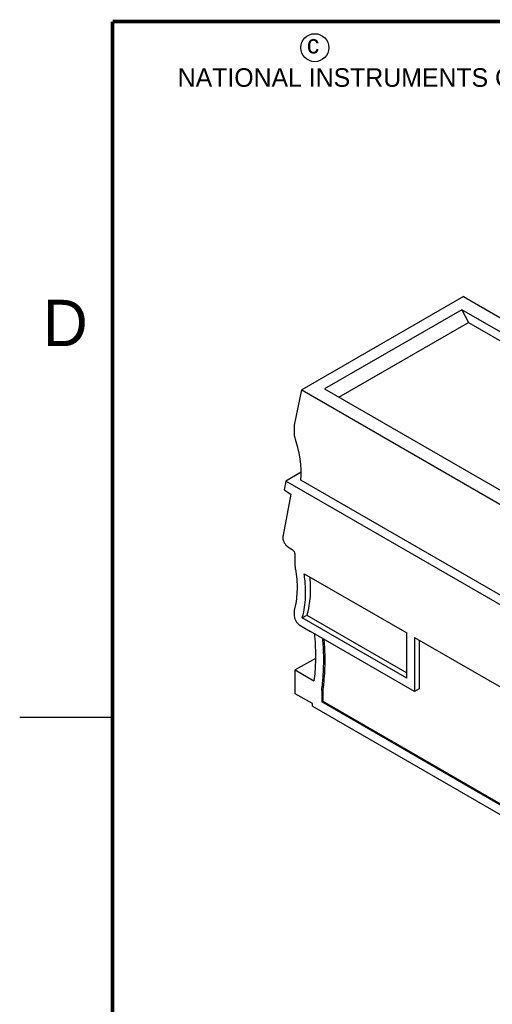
# Model space of a CAD drawing. Header units: inches. Extents: x 0 to 22, y 0 to 17.
# Tile 3 of 32: x 0 to 2.5, y 11.2 to 16.5. Entities that reach past the tile are written whole.
import ezdxf

# ---------------------------------------------------------------- set-up
doc = ezdxf.new("R2010")
doc.units = ezdxf.units.IN
doc.header["$LTSCALE"] = 1.21
doc.header["$MEASUREMENT"] = 0
doc.layers.get('0').update_dxf_attribs({"linetype": 'CONTINUOUS'})
doc.styles.add('TEXTSTYLE_2', font='txt')

msp = doc.modelspace()

# ---------------------------------------------------------------- linework, layer by layer
at = {"color": 7, "linetype": 'CONTINUOUS'}
for p, q in [((2.39, 15.0172), (1.5193, 14.5144)), ((2.39, 15.0172), (3.5155, 14.3674)), ((2.3807, 14.9467), (1.6414, 14.5198)), ((2.3807, 14.9467), (2.4163, 14.8772)), ((3.3806, 14.3694), (2.3807, 14.9467)), ((1.7193, 14.4748), (2.4163, 14.8772)), ((2.4163, 14.8772), (3.3382, 14.3449)), ((1.48, 14.3244), (1.5193, 14.5144)), ((1.5193, 14.5144), (2.6448, 13.8646)), ((1.6414, 14.5198), (2.6412, 13.9425)), ((1.4791, 14.2662), (1.48, 14.3244)), ((1.5157, 14.07), (1.433, 14.0223)), ((1.433, 14.0223), (1.4238, 13.9748)), ((4.8093, 12.0729), (1.433, 14.0223)), ((3.0038, 13.1667), (1.5142, 14.0268)), ((1.4238, 13.9748), (1.4609, 13.9519)), ((1.4609, 13.9519), (1.4185, 13.7313)), ((1.4174, 13.7194), (1.4174, 13.7162)), ((1.4438, 13.6689), (1.4682, 13.6533)), ((1.4814, 13.6296), (1.4814, 13.5834)), ((1.532, 13.5231), (2.0841, 13.2043)), ((1.4786, 13.3165), (1.4786, 13.296)), ((1.5214, 13.2849), (1.5465, 13.2994)), ((2.0841, 12.96), (1.5214, 13.2849)), ((1.5465, 13.2994), (2.0841, 12.989)), ((1.5055, 13.2483), (1.5653, 13.2114)), ((2.1259, 12.8877), (1.5653, 13.2114)), ((2.0841, 12.96), (2.0841, 13.2043)), ((2.1259, 13.1802), (2.1259, 12.8877)), ((2.1259, 13.1802), (4.1164, 12.0309)), ((2.1509, 13.1658), (2.1509, 12.9022)), ((1.5925, 13.0668), (1.4842, 13.0043)), ((1.4842, 12.8757), (1.4842, 13.0043)), ((1.4842, 13.0043), (1.5847, 12.9462)), ((2.1509, 12.9022), (2.1259, 12.8877)), ((1.5761, 12.8226), (1.4842, 12.8757)), ((1.6262, 12.8944), (1.6318, 12.8976)), ((1.6262, 12.8944), (1.6262, 12.8323)), ((1.6318, 12.8976), (1.6318, 12.8355)), ((1.5761, 12.8098), (1.5761, 12.8226)), ((1.5761, 12.8098), (2.6344, 12.1988)), ((1.6262, 12.8323), (1.6318, 12.8355)), ((2.5986, 12.2708), (1.6262, 12.8323)), ((1.6318, 12.8355), (2.5988, 12.2771))]:
    msp.add_line(p, q, dxfattribs=at)
at = {"color": 2, "linetype": 'CONTINUOUS'}
msp.add_line((0, 12.75), (0.5, 12.75), dxfattribs=at)
at = {"color": 7, "linetype": 'CONTINUOUS', "const_width": 0.02}
for points in [[(0.5, 16.5), (0.5, 0.5)], [(21.5, 16.5), (0.5, 16.5)]]:
    msp.add_lwpolyline(points, dxfattribs=at)
at = {"color": 2, "linetype": 'CONTINUOUS'}
msp.add_circle((1.5893, 16.359), 0.0754, dxfattribs=at)
at = {"color": 7, "linetype": 'CONTINUOUS'}
msp.add_arc((0.7572, 13.4337), 0.7373, 8.9436, 9.9445, dxfattribs=at)
msp.add_ellipse((1.189, 14.2501), major_axis=(-0.2252, 0.4042), ratio=0.587319, start_param=-2.439568, end_param=-1.848977, dxfattribs=at)
for points, knots in [([(1.4185, 13.7313), (1.4183, 13.7304), (1.4176, 13.7264), (1.4174, 13.7224), (1.4174, 13.7194)], [0, 0, 0, 0, 0.240084, 1, 1, 1, 1]), ([(1.4174, 13.7162), (1.4174, 13.7118), (1.419, 13.7026), (1.4246, 13.6894), (1.4329, 13.6777), (1.44, 13.6713), (1.4438, 13.6689)], [0, 0, 0, 0, 0.235742, 0.496787, 0.759569, 1, 1, 1, 1]), ([(1.4682, 13.6533), (1.4722, 13.6508), (1.4783, 13.6434), (1.4814, 13.6342), (1.4814, 13.6296)], [0, 0, 0, 0, 0.503312, 1, 1, 1, 1]), ([(1.4856, 13.5483), (1.4913, 13.5116), (1.4971, 13.4412), (1.4891, 13.3707), (1.4811, 13.3385)], [0, 0, 0, 0, 0.528162, 1, 1, 1, 1]), ([(1.4814, 13.5834), (1.4814, 13.5816), (1.4816, 13.5741), (1.4825, 13.5666), (1.4835, 13.561)], [0, 0, 0, 0, 0.24085, 1, 1, 1, 1]), ([(1.5396, 13.4223), (1.5396, 13.4305), (1.539, 13.4642), (1.5357, 13.4979), (1.532, 13.5231)], [0, 0, 0, 0, 0.242265, 1, 1, 1, 1]), ([(1.561, 13.5064), (1.5616, 13.5005), (1.5637, 13.4773), (1.5647, 13.4541), (1.5647, 13.4368)], [0, 0, 0, 0, 0.255578, 1, 1, 1, 1]), ([(1.5647, 13.4368), (1.5647, 13.4245), (1.5633, 13.3783), (1.5561, 13.332), (1.5465, 13.2994)], [0, 0, 0, 0, 0.265023, 1, 1, 1, 1]), ([(1.5214, 13.2849), (1.5245, 13.2954), (1.5357, 13.3403), (1.5396, 13.3869), (1.5396, 13.4223)], [0, 0, 0, 0, 0.235616, 1, 1, 1, 1]), ([(1.4811, 13.3385), (1.4807, 13.3368), (1.4792, 13.3296), (1.4786, 13.3222), (1.4786, 13.3165)], [0, 0, 0, 0, 0.237554, 1, 1, 1, 1]), ([(1.4786, 13.296), (1.4786, 13.2915), (1.4803, 13.2821), (1.486, 13.2688), (1.4944, 13.257), (1.5017, 13.2507), (1.5055, 13.2483)], [0, 0, 0, 0, 0.23623, 0.497834, 0.760611, 1, 1, 1, 1]), ([(1.5871, 13.1988), (1.5881, 13.1887), (1.5913, 13.1491), (1.5928, 13.1094), (1.5928, 13.0798)], [0, 0, 0, 0, 0.254976, 1, 1, 1, 1]), ([(1.6373, 13.0541), (1.6373, 13.0638), (1.6369, 13.1035), (1.6346, 13.1431), (1.6319, 13.1729)], [0, 0, 0, 0, 0.245249, 1, 1, 1, 1]), ([(1.6381, 13.1694), (1.6389, 13.1599), (1.6416, 13.1226), (1.6429, 13.0852), (1.6429, 13.0573)], [0, 0, 0, 0, 0.254504, 1, 1, 1, 1]), ([(1.5928, 13.0798), (1.5928, 13.0683), (1.5921, 13.0237), (1.5888, 12.9791), (1.5847, 12.9462)], [0, 0, 0, 0, 0.256745, 1, 1, 1, 1]), ([(1.6262, 12.8944), (1.6281, 12.9072), (1.6347, 12.9601), (1.6373, 13.0136), (1.6373, 13.0541)], [0, 0, 0, 0, 0.242317, 1, 1, 1, 1]), ([(1.6429, 13.0573), (1.6429, 13.0435), (1.642, 12.9901), (1.6375, 12.9368), (1.6318, 12.8976)], [0, 0, 0, 0, 0.257798, 1, 1, 1, 1])]:
    msp.add_open_spline(points, degree=3, knots=knots, dxfattribs=at)

# ---------------------------------------------------------------- texts
at = {"color": 2, "linetype": 'CONTINUOUS', "attachment_point": 1, "line_spacing_factor": 0.9, "style": 'TEXTSTYLE_2'}
for s, insert, char_height, width in [('c', (1.5463, 16.428), 0.1, 0.1), ('NATIONAL INSTRUMENTS CORPORATION AND ITS LICENSORS.  ALL RIGHTS RESERVED.', (0.851, 16.2482), 0.1, 7.3), ('D', (0.125, 15), 0.25, 0.25)]:
    msp.add_mtext(s, dxfattribs=dict(at, insert=insert, char_height=char_height, width=width))

doc.saveas('drawing.dxf')
